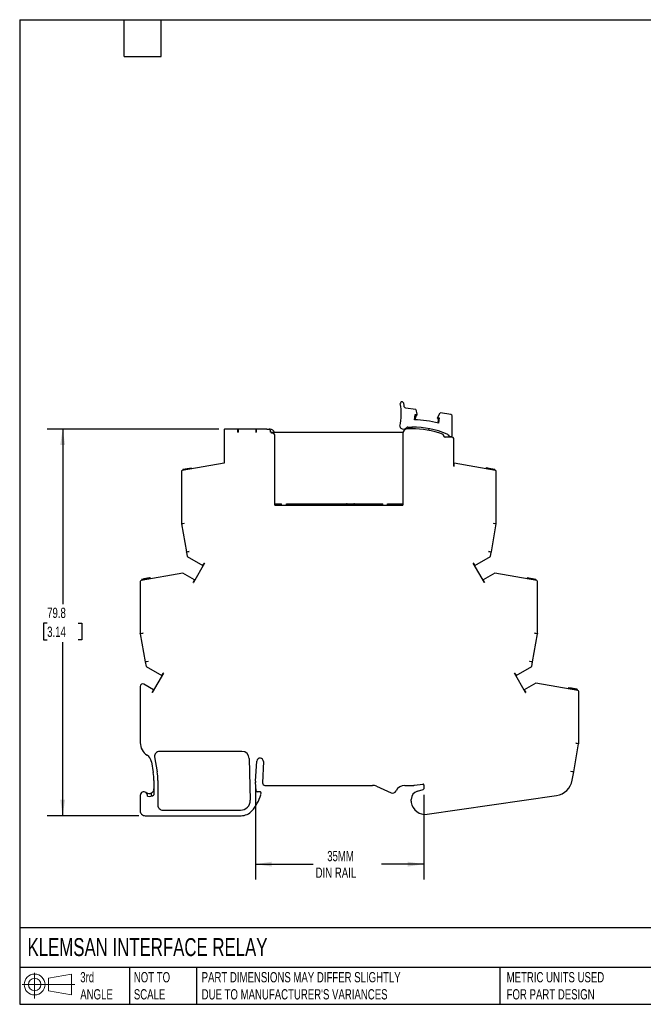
# Model space of a CAD drawing. Header units: millimetres. Extents: x 6 to 273, y 6 to 210.
# Tile 1 of 4: x 6 to 135, y 6 to 210. Entities that reach past the tile are written whole.
import ezdxf

# ---------------------------------------------------------------- set-up
doc = ezdxf.new("R2010")
doc.units = ezdxf.units.MM
doc.linetypes.add('SLD-Solid', pattern=[0])
doc.layers.add('DIMENSIONS', color=140, linetype='SLD-Solid', lineweight=25)
doc.layers.add('TEXT', color=140, linetype='SLD-Solid', lineweight=25)
doc.layers.add('SLD-DEFPOINTS', color=7, linetype='Continuous')
doc.styles.add('SLDTEXTSTYLE0', font='TXT', dxfattribs={"width": 0.7})
doc.dimstyles.new('SLDDIMSTYLE0', dxfattribs={"dimtxt": 2.158008, "dimasz": 3.302, "dimexe": 0, "dimexo": 0.0625, "dimgap": 0.539502, "dimtad": 0, "dimtih": 1, "dimtoh": 1, "dimdec": 1, "dimrnd": 1e-09, "dimzin": 12, "dimdsep": 46, "dimtxsty": 'SLDTEXTSTYLE0', "dimsah": 1, "dimcen": 0.09, "dimadec": 0, "dimazin": 3, "dimtfac": 1, "dimtdec": 1, "dimtofl": 0, "dimtmove": 0, "dimatfit": 3, "dimfxl": 0, "dimfrac": 2, "dimtolj": 1, "dimtzin": 12, "dimarcsym": 0})

# ---------------------------------------------------------------- blocks, each defined once
blk = doc.blocks.new('Block11')
at = {"color": 7, "linetype": 'SLD-Solid', "lineweight": 18}
for p, q in [((2.59, 5.31), (2.59, 0)), ((5.48, 4.17), (10.18, 5.03)), ((5.48, 1.6), (5.48, 4.17)), ((10.18, 5.03), (10.18, 0.73)), ((0, 2.88), (10.87, 2.88)), ((5.48, 1.6), (10.18, 0.73))]:
    blk.add_line(p, q, dxfattribs=at)
for radius in [2.15, 1.29]:
    blk.add_circle((2.59, 2.88), radius, dxfattribs=at)
blk = doc.blocks.new('Block12')
at = {"layer": 'SLD-DEFPOINTS'}
blk.add_blockref('Block11', (0, 0), dxfattribs=at)
blk = doc.blocks.new('_D')
at = {"layer": 'DIMENSIONS'}
for p, q in [((55.05, 50.91), (55.05, 32.1)), ((89.76, 49.57), (89.76, 32.1)), ((55.05, 35.27), (66.94, 35.27)), ((89.76, 35.27), (81.04, 35.27))]:
    blk.add_line(p, q, dxfattribs=at)
for points in [[(55.05, 35.27), (58.36, 34.77), (58.36, 35.78)], [(89.76, 35.27), (86.45, 35.78), (86.45, 34.77)]]:
    blk.add_solid(points, dxfattribs=at)
at = {"layer": 'DIMENSIONS', "char_height": 2.117, "attachment_point": 1, "style": 'SLDTEXTSTYLE0'}
for s, insert in [('35MM', (69.82, 38)), ('DIN RAIL', (67.43, 34.57))]:
    blk.add_mtext(s, dxfattribs=dict(at, insert=insert))
blk = doc.blocks.new('_D_1')
at = {"layer": 'DIMENSIONS'}
for p, q in [((47.45, 125.06), (12.05, 125.06)), ((15.22, 125.06), (15.22, 88.9)), ((12.02, 84.99), (11.29, 84.99)), ((11.29, 84.99), (11.29, 81.56)), ((18.43, 84.99), (19.16, 84.99)), ((19.16, 84.99), (19.16, 81.56)), ((11.29, 81.56), (12.02, 81.56)), ((19.16, 81.56), (18.43, 81.56)), ((15.22, 45.27), (15.22, 81.08)), ((30.96, 45.27), (12.05, 45.27))]:
    blk.add_line(p, q, dxfattribs=at)
for points in [[(15.22, 125.06), (14.72, 121.76), (15.73, 121.76)], [(15.22, 45.27), (15.73, 48.58), (14.72, 48.58)]]:
    blk.add_solid(points, dxfattribs=at)
at = {"layer": 'DIMENSIONS', "char_height": 2.117, "attachment_point": 1, "style": 'SLDTEXTSTYLE0'}
for s, insert in [('79.8', (12.02, 88.2)), ('3.14', (12.02, 84.29))]:
    blk.add_mtext(s, dxfattribs=dict(at, insert=insert))

msp = doc.modelspace()

# ---------------------------------------------------------------- linework, layer by layer
for p, q in [((85.36, 130.66), (85.25, 130.68)), ((88.12, 129.1), (85.99, 129.41)), ((87.84, 126.96), (88, 128.06)), ((88, 128.06), (88.23, 128.04)), ((88.12, 129.1), (88.33, 128.16)), ((88.34, 128.13), (88.31, 127.91)), ((92.65, 127.54), (93.12, 128.39)), ((95.37, 128.06), (93.12, 128.39)), ((88.05, 127.73), (87.94, 126.96)), ((88.14, 127.75), (88.05, 127.73)), ((92.61, 127.3), (92.64, 127.51)), ((92.69, 126.27), (92.8, 127.05)), ((92.72, 127.4), (92.95, 127.35)), ((92.8, 127.05), (92.72, 127.09)), ((92.95, 127.35), (92.79, 126.25)), ((95.62, 123.7), (95.62, 127.77)), ((48.52, 124.86), (48.52, 118.02)), ((51.37, 125.06), (48.72, 125.06)), ((51.37, 124.46), (51.37, 125.06)), ((51.37, 125.06), (51.43, 125.06)), ((51.37, 124.46), (51.43, 124.46)), ((55.12, 125.06), (51.43, 125.06)), ((51.43, 125.06), (51.43, 124.46)), ((55.12, 125.06), (55.12, 124.46)), ((55.12, 125.06), (55.17, 125.06)), ((55.12, 124.46), (55.17, 124.46)), ((55.17, 125.06), (55.17, 124.46)), ((57.37, 125.06), (55.17, 125.06)), ((57.37, 125.06), (57.82, 125.06)), ((58.02, 125.06), (57.82, 125.06)), ((58.02, 124.86), (58.02, 124.46)), ((85.46, 124.36), (58.29, 124.36)), ((58.52, 124.21), (58.4, 124.21)), ((85.42, 124.1), (85.42, 109.36)), ((87.22, 125.1), (86.42, 125.1)), ((86.47, 125.46), (87.32, 125.46)), ((87.32, 125.46), (87.32, 125.1)), ((90.86, 124.79), (90.82, 125.16)), ((59.02, 109.36), (59.02, 123.71)), ((93.84, 123.74), (93.84, 123.7)), ((95.62, 123.4), (94.14, 123.4)), ((95.92, 117.41), (95.92, 123.1)), ((48.52, 118.02), (39.89, 116.5)), ((96.02, 118), (95.92, 118.02)), ((104.56, 116.5), (96.02, 118)), ((96.02, 117.39), (96.02, 118)), ((39.72, 116.3), (39.72, 105.53)), ((41.78, 117.03), (40, 116.72)), ((40, 116.72), (40.04, 116.52)), ((41.78, 117.03), (41.81, 116.84)), ((95.92, 117.41), (96.02, 117.39)), ((102.62, 117.04), (102.59, 116.85)), ((102.99, 116.98), (102.62, 117.04)), ((102.99, 116.98), (102.95, 116.78)), ((103.28, 116.93), (102.99, 116.98)), ((103.28, 116.93), (103.25, 116.73)), ((104.37, 116.73), (103.28, 116.93)), ((104.37, 116.73), (104.34, 116.54)), ((104.4, 116.73), (104.36, 116.53)), ((104.4, 116.73), (104.37, 116.73)), ((104.72, 105.53), (104.72, 116.3)), ((59.02, 109.66), (60.42, 109.66)), ((59.02, 109.36), (85.42, 109.36)), ((59.07, 109.66), (59.07, 109.36)), ((59.47, 109.36), (59.47, 109.66)), ((60.42, 109.36), (60.42, 109.66)), ((61.42, 109.66), (81.27, 109.66)), ((61.42, 109.36), (61.42, 109.66)), ((62.87, 109.66), (62.87, 109.36)), ((63.27, 109.36), (63.27, 109.66)), ((67.17, 109.36), (67.17, 109.66)), ((68.17, 109.36), (68.17, 109.66)), ((73.57, 109.36), (73.57, 109.66)), ((78.67, 109.36), (78.67, 109.66)), ((79.67, 109.36), (79.67, 109.66)), ((81.27, 109.36), (81.27, 109.66)), ((82.27, 109.66), (85.42, 109.66)), ((82.27, 109.36), (82.27, 109.66)), ((83.77, 109.36), (83.77, 109.66)), ((84.77, 109.36), (84.77, 109.66)), ((39.72, 105.53), (40.32, 105.64)), ((39.73, 105.48), (39.72, 105.53)), ((40.32, 105.59), (39.73, 105.48)), ((39.73, 105.48), (40.75, 99.73)), ((40.32, 105.59), (40.32, 105.64)), ((103.7, 99.73), (104.72, 105.48)), ((104.12, 105.64), (104.72, 105.53)), ((104.12, 105.64), (104.12, 105.59)), ((104.72, 105.48), (104.12, 105.59)), ((104.72, 105.48), (104.72, 105.53)), ((40.75, 99.73), (41.34, 99.83)), ((40.76, 99.68), (40.75, 99.73)), ((41.35, 99.78), (40.76, 99.68)), ((40.76, 99.68), (40.92, 98.75)), ((41.35, 99.78), (41.34, 99.83)), ((103.11, 99.83), (103.1, 99.78)), ((103.69, 99.68), (103.1, 99.78)), ((103.11, 99.83), (103.7, 99.73)), ((103.53, 98.75), (103.69, 99.68)), ((103.69, 99.68), (103.7, 99.73)), ((40.92, 98.75), (44.16, 96.88)), ((100.29, 96.88), (103.53, 98.75)), ((44.5, 97.37), (42.2, 93.39)), ((44.16, 96.88), (44.46, 97.4)), ((44.16, 96.88), (44.2, 96.85)), ((44.47, 97.32), (44.41, 97.31)), ((44.5, 97.37), (44.46, 97.4)), ((99.99, 97.4), (99.95, 97.37)), ((102.25, 93.39), (99.95, 97.37)), ((100.04, 97.31), (99.97, 97.32)), ((99.99, 97.4), (100.29, 96.88)), ((100.25, 96.85), (100.29, 96.88)), ((31.22, 93.62), (31.22, 82.85)), ((40.02, 95.34), (31.39, 93.82)), ((31.84, 94.1), (31.5, 94.04)), ((31.5, 94.04), (31.54, 93.84)), ((31.84, 94.1), (31.88, 93.9)), ((32.35, 94.19), (32.38, 93.99)), ((32.79, 94.27), (32.83, 94.07)), ((33.28, 94.35), (33.31, 94.16)), ((42.46, 93.93), (40.02, 95.34)), ((42.16, 93.41), (42.46, 93.93)), ((42.5, 93.91), (42.46, 93.93)), ((101.99, 93.93), (101.95, 93.91)), ((104.43, 95.34), (101.99, 93.93)), ((101.99, 93.93), (102.29, 93.41)), ((113.06, 93.82), (104.43, 95.34)), ((111.12, 94.36), (111.09, 94.17)), ((112.9, 94.05), (111.12, 94.36)), ((112.9, 94.05), (112.86, 93.85)), ((113.22, 82.85), (113.22, 93.62)), ((42.16, 93.41), (42.2, 93.39)), ((102.25, 93.39), (102.29, 93.41)), ((31.22, 82.85), (31.82, 82.96)), ((31.23, 82.8), (31.22, 82.85)), ((31.82, 82.91), (31.23, 82.8)), ((31.23, 82.8), (32.25, 77.05)), ((31.82, 82.91), (31.82, 82.96)), ((112.2, 77.05), (113.22, 82.8)), ((112.62, 82.96), (112.62, 82.91)), ((112.62, 82.96), (113.22, 82.85)), ((113.22, 82.8), (112.62, 82.91)), ((113.22, 82.85), (113.22, 82.8)), ((32.25, 77.05), (32.84, 77.15)), ((32.26, 77), (32.25, 77.05)), ((32.85, 77.1), (32.26, 77)), ((32.26, 77), (32.42, 76.07)), ((32.42, 76.07), (35.66, 74.2)), ((32.85, 77.1), (32.84, 77.15)), ((108.79, 74.2), (112.03, 76.07)), ((111.61, 77.15), (111.6, 77.1)), ((112.19, 77), (111.6, 77.1)), ((111.61, 77.15), (112.2, 77.05)), ((112.03, 76.07), (112.19, 77)), ((112.2, 77.05), (112.19, 77)), ((36, 74.69), (33.7, 70.71)), ((35.66, 74.2), (35.96, 74.72)), ((35.66, 74.2), (35.7, 74.17)), ((35.97, 74.64), (35.91, 74.63)), ((36, 74.69), (35.96, 74.72)), ((108.49, 74.72), (108.45, 74.69)), ((110.75, 70.71), (108.45, 74.69)), ((108.54, 74.63), (108.47, 74.64)), ((108.49, 74.72), (108.79, 74.2)), ((108.75, 74.17), (108.79, 74.2)), ((31.23, 71.96), (31.23, 60.32)), ((33.96, 71.25), (31.98, 72.39)), ((33.66, 70.73), (33.96, 71.25)), ((34, 71.23), (33.96, 71.25)), ((110.49, 71.25), (110.45, 71.23)), ((112.91, 72.65), (110.49, 71.25)), ((110.49, 71.25), (110.79, 70.73)), ((121.55, 71.12), (112.91, 72.65)), ((119.62, 71.67), (119.58, 71.47)), ((119.96, 71.61), (119.62, 71.67)), ((119.96, 71.61), (119.92, 71.41)), ((120.46, 71.52), (120.43, 71.32)), ((120.91, 71.44), (120.87, 71.24)), ((121.39, 71.35), (121.36, 71.16)), ((33.66, 70.73), (33.7, 70.71)), ((110.75, 70.71), (110.79, 70.73)), ((121.72, 60.16), (121.72, 70.93)), ((120.69, 54.35), (121.71, 60.11)), ((121.12, 60.26), (121.12, 60.21)), ((121.12, 60.26), (121.72, 60.16)), ((121.71, 60.11), (121.12, 60.21)), ((121.71, 60.11), (121.72, 60.16)), ((34.2, 57.39), (34.72, 54.34)), ((40.5, 58.55), (35.19, 58.55)), ((52.22, 58.55), (40.5, 58.55)), ((53.72, 57.09), (53.93, 48.47)), ((33.56, 56.42), (33.93, 54.21)), ((55.05, 52.43), (55.3, 56.54)), ((56.65, 56.44), (56.48, 52.06)), ((120.1, 54.46), (120.09, 54.41)), ((120.69, 54.3), (120.09, 54.41)), ((120.1, 54.46), (120.69, 54.35)), ((120.38, 52.58), (120.69, 54.3)), ((120.69, 54.3), (120.69, 54.35)), ((34.07, 52.55), (34.07, 49.59)), ((34.87, 52.55), (34.87, 47.42)), ((55.17, 50.39), (55.05, 52.18)), ((56.98, 51.54), (79.16, 51.54)), ((79.98, 51.36), (83, 50.01)), ((85.85, 51.54), (87.68, 51.54)), ((87.83, 51.55), (89.53, 51.8)), ((89.76, 51.6), (89.76, 50.84)), ((31.23, 49.47), (31.23, 46.27)), ((33.57, 49.32), (33.57, 49.98)), ((55.96, 50.2), (55.37, 50.2)), ((56.11, 49.62), (56.16, 49.98)), ((88.46, 50.34), (89.61, 50.65)), ((90.42, 45.57), (117.14, 49.44)), ((87.16, 48.24), (87.16, 48.64)), ((32.23, 45.27), (52.05, 45.27)), ((35.87, 46.42), (38.37, 46.42)), ((38.43, 46.42), (51.93, 46.42))]:
    msp.add_line(p, q)
at = {"flags": 128}
msp.add_lwpolyline([(73.72, 109.48), (73.71, 109.39), (73.71, 109.36)], dxfattribs=at)
for centre, radius, start, end in [((74.15, 128.19), 10.97, 346.5694, 11.2029), ((85.21, 130.38), 0.3, 81.8301, 191.2029), ((85.31, 130.36), 0.3, 11.0258, 81.8301), ((74.15, 128.19), 11.67, 7.2782, 11.0258), ((86.03, 129.71), 0.3, 187.2782, 261.8301), ((88.24, 128.14), 0.1, 265.3448, 12.7385), ((95.32, 127.77), 0.3, 0, 81.8304), ((87.62, 107.86), 19.1, 74.3145, 89.3534), ((88.11, 127.94), 0.2, 278.9931, 351.83), ((92.81, 127.27), 0.2, 171.83, 244.6545), ((92.74, 127.5), 0.1, 150.9212, 258.3152), ((48.72, 124.86), 0.2, 90, 180.0003), ((57.82, 124.86), 0.2, 0, 90), ((58.02, 124.06), 1, 17.4577, 90), ((58.02, 124.06), 0.4, 21.8702, 90), ((58.52, 123.71), 0.5, 0, 90), ((85.32, 125.64), 0.5, 180, 231.6725), ((85.57, 125.96), 0.903, 231.6725, 318.1231), ((86.42, 124.1), 1, 90, 180), ((86.47, 125.16), 0.3, 90, 138.1231), ((87.62, 107.86), 17.24, 69.5814, 91.3293), ((87.62, 107.86), 17.6, 66.7932, 90.9767), ((93.54, 123.74), 0.3, 0, 69.5814), ((94.36, 123.57), 0.5, 32.7415, 66.7932), ((94.14, 123.7), 0.3, 180.0003, 270.0001), ((95.41, 124.25), 0.744, 212.7415, 271.577), ((95.42, 123.7), 0.2, 271.577, 0), ((95.62, 123.1), 0.3, 0, 90), ((39.92, 116.3), 0.2, 100, 179.9995), ((104.52, 116.3), 0.2, 0.0002, 79.9997), ((73.92, 109.46), 0.2, 90, 173.342), ((75.32, 109.46), 0.2, 14.4775, 90), ((75.71, 109.56), 0.2, 194.4775, 255.3074), ((31.42, 93.62), 0.2, 100, 179.9997), ((113.02, 93.62), 0.2, 0, 80), ((31.73, 71.96), 0.5, 60, 180), ((121.52, 70.93), 0.2, 360, 80), ((34.23, 60.32), 3, 180, 237.992), ((31.58, 56.09), 2, 9.5825, 57.992), ((35.19, 57.55), 1, 90, 189.5825), ((52.22, 57.05), 1.5, 1.3777, 90), ((55.98, 56.48), 0.676, 356.239, 174.9068), ((24.07, 52.55), 10, 0, 9.5825), ((24.07, 52.55), 10.8, 0, 9.5825), ((57.05, 52.31), 2, 176.5488, 183.6012), ((56.98, 52.04), 0.5, 177.7406, 270), ((79.16, 49.54), 2, 65.8236, 90), ((85.85, 49.54), 2, 90.0001, 154.6231), ((87.68, 52.54), 1, 270, 278.525), ((89.56, 51.6), 0.2, 0, 98.525), ((89.56, 50.84), 0.2, 285.0001, 0), ((116.59, 53.25), 3.85, 278.2553, 350), ((31.98, 49.47), 0.75, 345.4495, 180), ((33.07, 50.84), 1, 231.5136, 300), ((33.07, 50.84), 1.6, 256.8821, 308.6822), ((48.02, 51.88), 8.41, 318.1567, 344.36), ((55.37, 50.4), 0.2, 183.6011, 270), ((55.96, 50), 0.2, 353.601, 90.0004), ((83.32, 50.74), 0.8, 245.8237, 334.6231), ((88.91, 48.64), 1.75, 105, 180), ((35.87, 47.42), 1, 179.9999, 270.0274), ((51.93, 48.42), 2, 270, 1.3777), ((88.91, 48.24), 1.75, 180, 187.9487), ((90.01, 48.4), 2.86, 187.9487, 278.2553), ((32.23, 46.27), 1, 180, 270.0001), ((38.37, 47.42), 1, 270.0051, 273.0141), ((52.05, 48.27), 3, 270, 318.1567)]:
    msp.add_arc(centre, radius, start, end)
for points, knots in [([(32.35, 94.19), (32.34, 94.19), (32.33, 94.19), (32.31, 94.18), (32.28, 94.18), (32.25, 94.17), (32.23, 94.17), (32.19, 94.16), (32.16, 94.16), (32.13, 94.15), (32.09, 94.15), (32.06, 94.14), (32.03, 94.13), (32.01, 94.13), (31.99, 94.13), (31.97, 94.12), (31.95, 94.12), (31.93, 94.12), (31.89, 94.11), (31.86, 94.1), (31.84, 94.1)], [0, 0, 0, 0, 0.036975, 0.079191, 0.126357, 0.179191, 0.237016, 0.300569, 0.368792, 0.442751, 0.51603, 0.582484, 0.641776, 0.694624, 0.740683, 0.779592, 0.812076, 0.837816, 0.922566, 1, 1, 1, 1]), ([(32.79, 94.27), (32.77, 94.27), (32.74, 94.26), (32.68, 94.25), (32.62, 94.24), (32.57, 94.23), (32.52, 94.22), (32.46, 94.21), (32.4, 94.2), (32.37, 94.19), (32.35, 94.19)], [0, 0, 0, 0, 0.119187, 0.236449, 0.352696, 0.469129, 0.589812, 0.717614, 0.854607, 1, 1, 1, 1]), ([(33.28, 94.35), (33.28, 94.35), (33.27, 94.35), (33.27, 94.35), (33.26, 94.35), (33.24, 94.35), (33.22, 94.34), (33.2, 94.34), (33.17, 94.33), (33.14, 94.33), (33.1, 94.32), (33.06, 94.32), (33.02, 94.31), (32.98, 94.3), (32.94, 94.29), (32.89, 94.29), (32.84, 94.28), (32.81, 94.27), (32.79, 94.27)], [0, 0, 0, 0, 0.075659, 0.147355, 0.216046, 0.281648, 0.345399, 0.407414, 0.469007, 0.530047, 0.590287, 0.648525, 0.706151, 0.763099, 0.820424, 0.878501, 0.938237, 1, 1, 1, 1]), ([(120.46, 71.52), (120.46, 71.52), (120.44, 71.52), (120.42, 71.53), (120.4, 71.53), (120.37, 71.53), (120.34, 71.54), (120.31, 71.54), (120.28, 71.55), (120.24, 71.56), (120.21, 71.56), (120.18, 71.57), (120.15, 71.57), (120.12, 71.58), (120.1, 71.58), (120.08, 71.58), (120.07, 71.59), (120.04, 71.59), (120.01, 71.6), (119.97, 71.6), (119.96, 71.61)], [0, 0, 0, 0, 0.036975, 0.079191, 0.126357, 0.179191, 0.237016, 0.300569, 0.368792, 0.442751, 0.51603, 0.582484, 0.641776, 0.694624, 0.740683, 0.779592, 0.812076, 0.837816, 0.922566, 1, 1, 1, 1]), ([(120.91, 71.44), (120.89, 71.44), (120.85, 71.45), (120.79, 71.46), (120.74, 71.47), (120.68, 71.48), (120.63, 71.49), (120.58, 71.5), (120.52, 71.51), (120.48, 71.51), (120.46, 71.52)], [0, 0, 0, 0, 0.119187, 0.236449, 0.352696, 0.469129, 0.589812, 0.717614, 0.854607, 1, 1, 1, 1]), ([(121.39, 71.35), (121.39, 71.35), (121.39, 71.35), (121.38, 71.36), (121.37, 71.36), (121.36, 71.36), (121.34, 71.36), (121.31, 71.37), (121.29, 71.37), (121.25, 71.38), (121.22, 71.38), (121.18, 71.39), (121.14, 71.4), (121.1, 71.41), (121.05, 71.41), (121.01, 71.42), (120.96, 71.43), (120.93, 71.44), (120.91, 71.44)], [0, 0, 0, 0, 0.075659, 0.147355, 0.216046, 0.281648, 0.345399, 0.407414, 0.469007, 0.530047, 0.590287, 0.648525, 0.706151, 0.763099, 0.820424, 0.878501, 0.938237, 1, 1, 1, 1]), ([(33.57, 49.98), (33.66, 50.03), (33.73, 50.09), (33.86, 50.22), (33.91, 50.3), (33.99, 50.45), (34.02, 50.52), (34.06, 50.68), (34.07, 50.76), (34.07, 50.84)], [0, 0, 0, 0, 0.25, 0.25, 0.5, 0.5, 0.75, 0.75, 1, 1, 1, 1])]:
    msp.add_open_spline(points, degree=3, knots=knots)
at = {"layer": 'TEXT'}
for p, q in [((6.35, 209.55), (273.05, 209.55)), ((6.35, 209.55), (6.35, 6.35)), ((27.94, 201.93), (27.94, 209.55)), ((35.56, 201.93), (35.56, 209.55)), ((27.94, 201.93), (35.56, 201.93)), ((273.05, 22.13), (6.35, 22.13)), ((273.05, 13.97), (6.35, 13.97)), ((29.04, 13.97), (29.04, 6.35)), ((42.84, 13.97), (42.84, 6.35)), ((105.48, 13.97), (105.48, 6.35)), ((6.35, 6.35), (273.05, 6.35))]:
    msp.add_line(p, q, dxfattribs=at)

# ---------------------------------------------------------------- block references
at = {"layer": 'SLD-DEFPOINTS'}
msp.add_blockref('Block12', (6.84, 7.55), dxfattribs=at)

# ---------------------------------------------------------------- texts
at = {"layer": 'TEXT', "attachment_point": 1, "style": 'SLDTEXTSTYLE0'}
for s, insert, char_height in [('KLEMSAN INTERFACE RELAY', (7.97, 20.01), 3.7042), ('3rd^JANGLE', (18.85, 13), 2.117), ('NOT TO^JSCALE', (29.91, 13), 2.1167), ("PART DIMENSIONS MAY DIFFER SLIGHTLY ^JDUE TO MANUFACTURER'S VARIANCES", (43.91, 13), 2.1167), ('METRIC UNITS USED ^JFOR PART DESIGN', (106.85, 13), 2.1167)]:
    msp.add_mtext(s, dxfattribs=dict(at, insert=insert, char_height=char_height))

# ---------------------------------------------------------------- dimensions: what is measured, and where the dimension line sits
at = {"layer": 'DIMENSIONS'}
dim = msp.add_linear_dim(base=(15.22, 125.06), p1=(32.23, 45.27), p2=(48.72, 125.06), angle=270, dimstyle='SLDDIMSTYLE0', dxfattribs=at)
dim.commit()
dim.dimension.update_dxf_attribs({"geometry": '_D_1', "text_midpoint": (15.22, 84.99), "dimtype": 160})
dim = msp.add_linear_dim(base=(89.76, 35.27), p1=(55.05, 52.18), p2=(89.76, 50.84), angle=0, text='35MM\\PDIN RAIL', dimstyle='SLDDIMSTYLE0', dxfattribs=at)
dim.commit()
dim.dimension.update_dxf_attribs({"geometry": '_D', "text_midpoint": (73.99, 35.27), "dimtype": 160})

doc.saveas('drawing.dxf')
